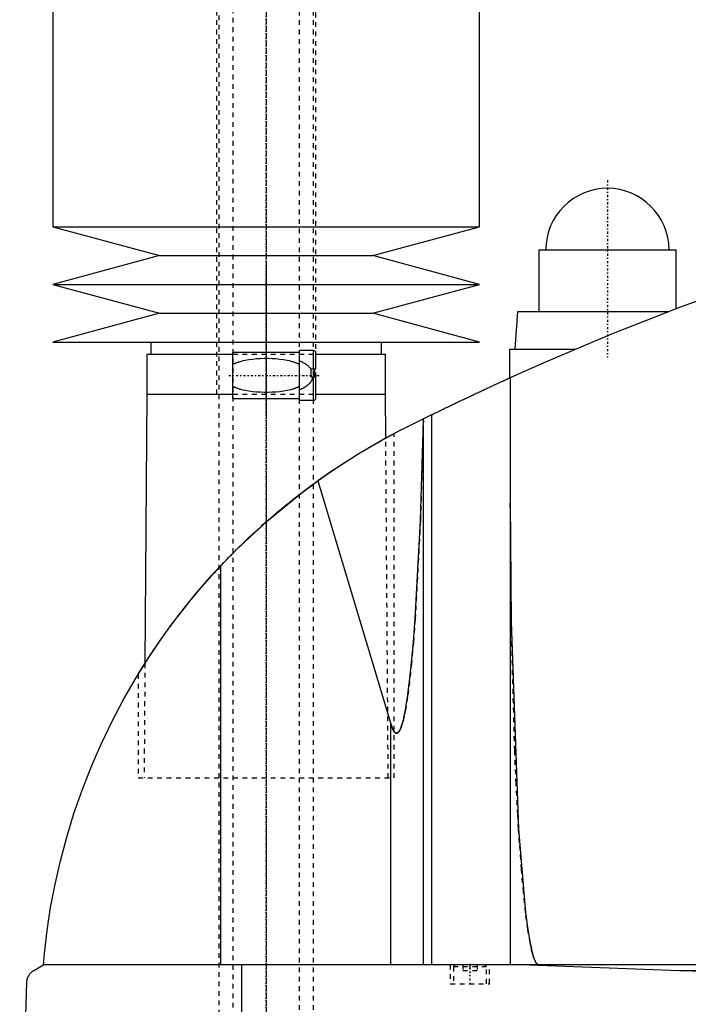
# Model space of a CAD drawing. Extents: x -702 to 139, y -139 to 487.
# Tile 2 of 7: x -702 to -561, y 69 to 277. Entities that reach past the tile are written whole.
import ezdxf

# ---------------------------------------------------------------- set-up
doc = ezdxf.new("R2010")
doc.units = 0
doc.linetypes.add('CENTER', pattern=[1.5, 0.45, -0.5, 0.05, -0.5])
doc.linetypes.add('DASHED', pattern=[2, 1, -1])
for name, color, linetype in [('AM_0', 7, 'CONTINUOUS'), ('AM_3', 7, 'DASHED'), ('AM_7', 7, 'CENTER')]:
    doc.layers.add(name, color=color, linetype=linetype)

msp = doc.modelspace()

# ---------------------------------------------------------------- linework, layer by layer
at = {"layer": 'AM_0', "color": 7, "linetype": 'CONTINUOUS'}
for p, q in [((-695, 300.5), (-695, 232.9)), ((-605, 232.9), (-605, 300.5)), ((-695, 232.9), (-672.5, 226.8)), ((-695, 232.9), (-605, 232.9)), ((-627.5, 226.8), (-605, 232.9)), ((-672.5, 226.8), (-695, 220.7)), ((-672.5, 226.8), (-627.5, 226.8)), ((-605, 220.7), (-627.5, 226.8)), ((-592.5, 228), (-592.5, 215)), ((-592.5, 228), (-563.5, 228)), ((-563.5, 215.54), (-563.5, 228)), ((-695, 220.7), (-672.5, 214.6)), ((-695, 220.7), (-605, 220.7)), ((-627.5, 214.6), (-605, 220.7)), ((-672.5, 214.6), (-695, 208.5)), ((-672.5, 214.6), (-627.5, 214.6)), ((-605, 208.5), (-627.5, 214.6)), ((-597, 215), (-597.5, 207)), ((-597, 215), (-564.91, 215)), ((-695, 208.5), (-605, 208.5)), ((-674.35, 208.5), (-674.35, 206)), ((-625.65, 206), (-625.65, 208.5)), ((-675.15, 206), (-675.15, 197.5)), ((-675.15, 206), (-657, 206)), ((-643, 206.35), (-657, 206.35)), ((-657, 196.65), (-657, 206.35)), ((-640, 206.75), (-643, 206.75)), ((-643, 196.25), (-643, 206.75)), ((-640, 202.9), (-640, 206.75)), ((-639.5, 202.9), (-639.5, 206.25)), ((-639.5, 206), (-624.85, 206)), ((-624.85, 197.5), (-624.85, 206)), ((-598.65, 207), (-598.65, 200.94)), ((-598.65, 207), (-584.81, 207)), ((-640.5, 201.1), (-640.5, 202.9)), ((-640.5, 202.9), (-639.5, 202.9)), ((-639.83, 202.9), (-639.83, 201.1)), ((-639.5, 201.1), (-640.5, 201.1)), ((-640, 196.25), (-640, 201.1)), ((-639.5, 196.75), (-639.5, 201.1)), ((-598.5, 201.01), (-598.5, 77.05)), ((-675.17, 197.5), (-675.58, 140.68)), ((-675.17, 197.5), (-657, 197.5)), ((-657, 196.65), (-643, 196.65)), ((-643, 196.25), (-640, 196.25)), ((-639.5, 197.5), (-624.83, 197.5)), ((-624.76, 188.27), (-624.83, 197.5)), ((-621.5, 190), (-615.04, 193.21)), ((-616.82, 192), (-616.82, 192.34)), ((-616.82, 77.05), (-616.82, 192)), ((-615.04, 77.05), (-615.04, 193.21)), ((-624.76, 188.27), (-623, 189.22)), ((-639.07, 179.26), (-623.7, 127.93)), ((-659.54, 77.05), (-659.54, 161.33)), ((-677, 138.4), (-675.58, 140.68)), ((-623.7, 77.05), (-623.7, 127.93)), ((-699, 75.85), (-697, 77.05)), ((-305.5, 77.05), (-697, 77.05)), ((-655.15, 16.5), (-655.15, 77.05)), ((-594.4, 77.05), (-562.76, 75.85)), ((-562.76, 75.85), (-352.3, 75.85)), ((-702, 16.5), (-700.5, 73.35))]:
    msp.add_line(p, q, dxfattribs=at)
for points in [[(-555.5, 218.5, 0), (-562.76, 215.82, 0), (-577.17, 210.17, 0), (-591.43, 204.15, 0), (-598.5, 201.01, 0)], [(-615.04, 193.21, 0), (-615, 193.23, 0), (-614.92, 193.27, 0), (-614.83, 193.31, 0), (-614.79, 193.34, 0), (-614.74, 193.36, 0), (-614.64, 193.41, 0), (-614.54, 193.46, 0), (-614.43, 193.51, 0), (-614.31, 193.57, 0), (-614.19, 193.63, 0), (-614.13, 193.66, 0), (-614.07, 193.69, 0), (-613.94, 193.75, 0), (-613.81, 193.82, 0), (-613.67, 193.88, 0), (-613.53, 193.95, 0), (-613.39, 194.02, 0), (-613.32, 194.05, 0), (-613.24, 194.09, 0), (-613.09, 194.16, 0), (-612.94, 194.23, 0), (-612.87, 194.27, 0), (-612.79, 194.31, 0), (-612.63, 194.39, 0), (-612.47, 194.47, 0), (-612.38, 194.51, 0), (-612.3, 194.55, 0), (-612.13, 194.63, 0), (-611.95, 194.71, 0), (-611.77, 194.8, 0), (-611.59, 194.89, 0), (-611.4, 194.98, 0), (-611.31, 195.02, 0), (-611.22, 195.07, 0), (-611.02, 195.16, 0), (-610.83, 195.26, 0), (-610.63, 195.35, 0), (-610.43, 195.45, 0), (-610.23, 195.54, 0), (-610.13, 195.59, 0), (-610.03, 195.64, 0), (-609.82, 195.74, 0), (-609.61, 195.84, 0), (-609.41, 195.94, 0), (-609.2, 196.04, 0), (-608.99, 196.14, 0), (-608.88, 196.19, 0), (-608.78, 196.24, 0), (-608.57, 196.34, 0), (-608.36, 196.44, 0), (-608.15, 196.54, 0), (-607.94, 196.64, 0), (-607.73, 196.73, 0), (-607.62, 196.78, 0), (-607.52, 196.83, 0), (-607.31, 196.93, 0), (-607.11, 197.03, 0), (-606.9, 197.12, 0), (-606.7, 197.22, 0), (-606.49, 197.32, 0), (-606.39, 197.37, 0), (-606.29, 197.41, 0), (-606.08, 197.51, 0), (-605.87, 197.61, 0), (-605.76, 197.66, 0), (-605.66, 197.71, 0), (-605.44, 197.81, 0), (-605.23, 197.91, 0), (-605.13, 197.96, 0), (-605.02, 198.01, 0), (-604.81, 198.1, 0), (-604.6, 198.2, 0), (-604.39, 198.3, 0), (-604.19, 198.4, 0), (-603.98, 198.49, 0), (-603.88, 198.54, 0), (-603.78, 198.59, 0), (-603.57, 198.68, 0), (-603.37, 198.77, 0), (-603.17, 198.87, 0), (-602.98, 198.96, 0), (-602.78, 199.05, 0), (-602.69, 199.09, 0), (-602.59, 199.13, 0), (-602.41, 199.22, 0), (-602.22, 199.31, 0), (-602.04, 199.39, 0), (-601.87, 199.47, 0), (-601.7, 199.55, 0), (-601.61, 199.59, 0), (-601.53, 199.63, 0), (-601.36, 199.7, 0), (-601.2, 199.77, 0), (-601.05, 199.85, 0), (-600.9, 199.92, 0), (-600.75, 199.98, 0), (-600.67, 200.02, 0), (-600.6, 200.05, 0), (-600.46, 200.12, 0), (-600.32, 200.18, 0), (-600.18, 200.24, 0), (-600.05, 200.3, 0), (-599.92, 200.36, 0), (-599.86, 200.39, 0), (-599.8, 200.42, 0), (-599.68, 200.47, 0), (-599.56, 200.52, 0), (-599.51, 200.55, 0), (-599.45, 200.57, 0), (-599.35, 200.62, 0), (-599.25, 200.67, 0), (-599.2, 200.69, 0), (-599.16, 200.71, 0), (-599.07, 200.75, 0), (-598.99, 200.78, 0), (-598.91, 200.82, 0), (-598.84, 200.85, 0), (-598.78, 200.88, 0), (-598.75, 200.89, 0), (-598.72, 200.9, 0), (-598.67, 200.93, 0), (-598.63, 200.95, 0), (-598.59, 200.96, 0), (-598.56, 200.98, 0), (-598.54, 200.99, 0), (-598.53, 200.99, 0), (-598.52, 201, 0), (-598.51, 201, 0), (-598.5, 201.01, 0), (-598.5, 201.01, 0)], [(-623.7, 127.93, 0), (-623.67, 127.8, 0), (-623.59, 127.55, 0), (-623.51, 127.32, 0), (-623.47, 127.22, 0), (-623.43, 127.11, 0), (-623.35, 126.92, 0), (-623.27, 126.74, 0), (-623.19, 126.58, 0), (-623.11, 126.44, 0), (-623.03, 126.32, 0), (-622.99, 126.26, 0), (-622.98, 126.25, 0), (-622.97, 126.24, 0), (-622.96, 126.22, 0), (-622.95, 126.21, 0), (-622.94, 126.2, 0), (-622.93, 126.19, 0), (-622.92, 126.17, 0), (-622.9, 126.16, 0), (-622.89, 126.14, 0), (-622.88, 126.13, 0), (-622.87, 126.12, 0), (-622.86, 126.12, 0), (-622.85, 126.1, 0), (-622.84, 126.09, 0), (-622.82, 126.08, 0), (-622.81, 126.07, 0), (-622.8, 126.06, 0), (-622.79, 126.05, 0), (-622.78, 126.05, 0), (-622.77, 126.03, 0), (-622.76, 126.03, 0), (-622.74, 126.02, 0), (-622.73, 126.01, 0), (-622.72, 126, 0), (-622.71, 126, 0), (-622.7, 125.99, 0), (-622.69, 125.98, 0), (-622.68, 125.98, 0), (-622.66, 125.97, 0), (-622.65, 125.97, 0), (-622.64, 125.96, 0), (-622.63, 125.96, 0), (-622.62, 125.96, 0), (-622.61, 125.95, 0), (-622.6, 125.95, 0), (-622.58, 125.94, 0), (-622.57, 125.94, 0), (-622.56, 125.94, 0), (-622.55, 125.94, 0), (-622.54, 125.94, 0), (-622.53, 125.94, 0), (-622.52, 125.94, 0), (-622.51, 125.94, 0), (-622.5, 125.94, 0), (-622.49, 125.94, 0), (-622.48, 125.94, 0), (-622.47, 125.94, 0), (-622.46, 125.94, 0), (-622.45, 125.94, 0), (-622.44, 125.94, 0), (-622.42, 125.94, 0), (-622.41, 125.95, 0), (-622.4, 125.95, 0), (-622.39, 125.95, 0), (-622.38, 125.95, 0), (-622.37, 125.96, 0), (-622.36, 125.96, 0), (-622.34, 125.97, 0), (-622.33, 125.97, 0), (-622.32, 125.98, 0), (-622.31, 125.98, 0), (-622.3, 125.99, 0), (-622.29, 125.99, 0), (-622.28, 126, 0), (-622.27, 126.01, 0), (-622.26, 126.01, 0), (-622.25, 126.02, 0), (-622.24, 126.03, 0), (-622.23, 126.03, 0), (-622.22, 126.04, 0), (-622.21, 126.05, 0), (-622.2, 126.06, 0), (-622.18, 126.07, 0), (-622.17, 126.08, 0), (-622.16, 126.09, 0), (-622.15, 126.1, 0), (-622.14, 126.11, 0), (-622.13, 126.12, 0), (-622.12, 126.13, 0), (-622.1, 126.15, 0), (-622.09, 126.16, 0), (-622.08, 126.18, 0), (-622.07, 126.19, 0), (-622.06, 126.19, 0), (-622.05, 126.21, 0), (-622.04, 126.23, 0), (-622.03, 126.23, 0), (-622.02, 126.24, 0), (-622.01, 126.26, 0), (-622, 126.28, 0), (-621.99, 126.29, 0), (-621.98, 126.3, 0), (-621.97, 126.32, 0), (-621.96, 126.34, 0), (-621.91, 126.41, 0), (-621.83, 126.54, 0), (-621.75, 126.7, 0), (-621.67, 126.87, 0), (-621.59, 127.06, 0), (-621.55, 127.16, 0), (-621.51, 127.27, 0), (-621.43, 127.49, 0), (-621.36, 127.73, 0), (-621.28, 127.99, 0), (-621.2, 128.26, 0), (-621.12, 128.55, 0), (-621.08, 128.71, 0), (-621.04, 128.86, 0), (-620.97, 129.19, 0), (-620.89, 129.53, 0), (-620.62, 130.86, 0), (-620.17, 133.61, 0), (-619.73, 136.94, 0), (-619.52, 138.82, 0), (-619.32, 140.83, 0), (-618.92, 145.25, 0), (-618.55, 150.17, 0), (-617.45, 170.88, 0), (-616.82, 192, 0)], [(-621.5, 190, 0), (-624.54, 188.39, 0), (-630.48, 184.95, 0), (-636.26, 181.23, 0), (-639.07, 179.26, 0)], [(-659.54, 161.33, 0), (-656.38, 164.59, 0), (-649.74, 170.79, 0), (-642.72, 176.55, 0), (-639.07, 179.26, 0)], [(-598.5, 174.82, 0), (-598.3, 149.52, 0), (-596.74, 105.69, 0), (-595.27, 88.1, 0), (-594.8, 84.49, 0), (-594.3, 81.58, 0), (-594.05, 80.38, 0), (-594.01, 80.2, 0), (-593.93, 79.85, 0), (-593.84, 79.52, 0), (-593.8, 79.37, 0), (-593.76, 79.22, 0), (-593.67, 78.93, 0), (-593.58, 78.66, 0), (-593.5, 78.41, 0), (-593.41, 78.19, 0), (-593.33, 77.98, 0), (-593.28, 77.89, 0), (-593.24, 77.8, 0), (-593.15, 77.63, 0), (-593.07, 77.49, 0), (-593.02, 77.41, 0), (-593, 77.39, 0), (-592.99, 77.37, 0), (-592.98, 77.36, 0), (-592.97, 77.35, 0), (-592.96, 77.33, 0), (-592.94, 77.32, 0), (-592.93, 77.3, 0), (-592.91, 77.28, 0), (-592.9, 77.27, 0), (-592.89, 77.26, 0), (-592.89, 77.25, 0), (-592.87, 77.24, 0), (-592.86, 77.22, 0), (-592.84, 77.21, 0), (-592.83, 77.2, 0), (-592.81, 77.18, 0), (-592.81, 77.18, 0), (-592.8, 77.17, 0), (-592.78, 77.16, 0), (-592.77, 77.15, 0), (-592.76, 77.14, 0), (-592.75, 77.14, 0), (-592.74, 77.13, 0), (-592.73, 77.12, 0), (-592.72, 77.11, 0), (-592.71, 77.11, 0), (-592.7, 77.1, 0), (-592.68, 77.09, 0), (-592.67, 77.09, 0), (-592.65, 77.08, 0), (-592.64, 77.08, 0), (-592.63, 77.07, 0), (-592.62, 77.07, 0), (-592.61, 77.07, 0), (-592.59, 77.06, 0), (-592.58, 77.06, 0), (-592.57, 77.06, 0), (-592.55, 77.05, 0), (-592.54, 77.05, 0), (-592.54, 77.05, 0), (-592.52, 77.05, 0), (-592.51, 77.05, 0), (-592.5, 77.05, 0)], [(-697, 77.05, 0), (-696.78, 79.43, 0), (-696.22, 84.25, 0), (-695.47, 89.13, 0), (-695.02, 91.59, 0), (-694.53, 94.06, 0), (-693.41, 99.01, 0), (-692.08, 103.98, 0), (-690.56, 108.95, 0), (-688.85, 113.89, 0), (-686.93, 118.8, 0), (-685.9, 121.24, 0), (-684.82, 123.66, 0), (-682.52, 128.45, 0), (-680.04, 133.17, 0), (-677.37, 137.79, 0), (-674.52, 142.31, 0), (-671.52, 146.7, 0), (-669.96, 148.86, 0), (-668.36, 150.97, 0), (-665.02, 155.13, 0), (-661.43, 159.28, 0), (-659.54, 161.33, 0)], [(-700.5, 73.35, 0), (-700.5, 73.35, 0), (-700.5, 73.36, 0), (-700.5, 73.37, 0), (-700.5, 73.38, 0), (-700.5, 73.38, 0), (-700.5, 73.39, 0), (-700.5, 73.4, 0), (-700.5, 73.43, 0), (-700.49, 73.48, 0), (-700.49, 73.51, 0), (-700.49, 73.53, 0), (-700.48, 73.58, 0), (-700.48, 73.63, 0), (-700.47, 73.68, 0), (-700.46, 73.73, 0), (-700.46, 73.78, 0), (-700.45, 73.8, 0), (-700.45, 73.82, 0), (-700.44, 73.86, 0), (-700.43, 73.9, 0), (-700.42, 73.94, 0), (-700.41, 73.98, 0), (-700.4, 74.02, 0), (-700.4, 74.04, 0), (-700.39, 74.05, 0), (-700.38, 74.09, 0), (-700.37, 74.12, 0), (-700.37, 74.14, 0), (-700.36, 74.16, 0), (-700.35, 74.19, 0), (-700.34, 74.22, 0), (-700.33, 74.24, 0), (-700.33, 74.26, 0), (-700.32, 74.29, 0), (-700.3, 74.32, 0), (-700.26, 74.43, 0), (-700.18, 74.59, 0), (-700.1, 74.75, 0), (-700.02, 74.88, 0), (-699.94, 75, 0), (-699.9, 75.06, 0), (-699.86, 75.11, 0), (-699.77, 75.22, 0), (-699.67, 75.32, 0), (-699.58, 75.41, 0), (-699.48, 75.51, 0), (-699.38, 75.59, 0), (-699.33, 75.63, 0), (-699.27, 75.67, 0), (-699.17, 75.75, 0), (-699.06, 75.82, 0), (-699, 75.85, 0)], [(-562.76, 75.85, 0), (-557.28, 75.66, 0)]]:
    msp.add_polyline3d(points, dxfattribs=at)
for centre, radius, start, end in [((-578, 228), 13, 0, 180), ((-640, 206.25), 0.5, 0, 90), ((-640, 196.75), 0.5, 270, 0)]:
    msp.add_arc(centre, radius, start, end, dxfattribs=at)
at = {"layer": 'AM_3', "color": 6, "linetype": 'DASHED'}
for p, q in [((-657, 419), (-657, -110.5)), ((-643, -110.5), (-643, 419)), ((-660, 403.5), (-660, -80.5)), ((-640, -70.5), (-640, 399.9)), ((-660.5, 300.5), (-660.5, 197.5)), ((-639.5, 201.1), (-639.5, 300.5)), ((-657, 206), (-639.5, 206)), ((-640.5, 202.69), (-640.5, 202.9)), ((-639.83, 201.1), (-640, 201.1)), ((-657, 197.5), (-639.5, 197.5)), ((-623, 116.5), (-623, 189.22)), ((-624.25, 116.5), (-624.76, 188.27)), ((-675.58, 140.68), (-675.75, 116.5)), ((-677, 138.4), (-677, 116.5)), ((-677, 116.5), (-623, 116.5)), ((-611.15, 77.05), (-611.15, 73.05)), ((-610.1, 77.05), (-610.5, 76.65)), ((-608.5, 77.05), (-608.5, 75.8)), ((-607, 77.05), (-607, 75.8)), ((-605.5, 77.05), (-605.5, 75.8)), ((-603.5, 76.65), (-603.9, 77.05)), ((-602.85, 73.05), (-602.85, 77.05)), ((-610.5, 76.65), (-610.5, 73.05)), ((-610.5, 76.65), (-603.5, 76.65)), ((-608.5, 75.8), (-605.5, 75.8)), ((-603.5, 73.05), (-603.5, 76.65)), ((-611.15, 73.05), (-602.85, 73.05))]:
    msp.add_line(p, q, dxfattribs=at)
for points in [[(-657, 203.85, 0), (-656.94, 203.88, 0), (-656.83, 203.93, 0), (-656.72, 203.99, 0), (-656.66, 204.01, 0), (-656.61, 204.04, 0), (-656.49, 204.09, 0), (-656.37, 204.14, 0), (-656.26, 204.18, 0), (-656.14, 204.23, 0), (-656.02, 204.27, 0), (-655.95, 204.29, 0), (-655.89, 204.31, 0), (-655.77, 204.35, 0), (-655.65, 204.39, 0), (-655.21, 204.52, 0), (-654.82, 204.62, 0), (-654.43, 204.7, 0), (-653.64, 204.84, 0), (-652.82, 204.95, 0), (-652.01, 205.03, 0), (-651.19, 205.07, 0), (-650.39, 205.1, 0), (-650, 205.1, 0), (-649.61, 205.1, 0), (-648.81, 205.07, 0), (-647.99, 205.03, 0), (-647.18, 204.95, 0), (-646.36, 204.84, 0), (-645.57, 204.7, 0), (-645.18, 204.62, 0), (-644.79, 204.52, 0), (-644.35, 204.39, 0), (-644.23, 204.35, 0), (-644.11, 204.31, 0), (-644.05, 204.29, 0), (-643.98, 204.27, 0), (-643.86, 204.23, 0), (-643.74, 204.18, 0), (-643.63, 204.14, 0), (-643.51, 204.09, 0), (-643.39, 204.04, 0), (-643.34, 204.01, 0), (-643.28, 203.99, 0), (-643.17, 203.93, 0), (-643.06, 203.88, 0), (-643, 203.85, 0)], [(-643, 204.59, 0), (-642.92, 204.56, 0), (-642.75, 204.49, 0), (-642.58, 204.41, 0), (-642.5, 204.37, 0), (-642.42, 204.33, 0), (-642.26, 204.25, 0), (-642.1, 204.16, 0), (-641.94, 204.07, 0), (-641.79, 203.98, 0), (-641.64, 203.88, 0), (-641.57, 203.83, 0), (-641.5, 203.78, 0), (-641.36, 203.67, 0), (-641.22, 203.56, 0), (-641.1, 203.44, 0), (-640.97, 203.32, 0), (-640.86, 203.19, 0), (-640.8, 203.13, 0), (-640.75, 203.06, 0), (-640.64, 202.92, 0), (-640.55, 202.77, 0), (-640.5, 202.69, 0)], [(-640.21, 201.1, 0), (-640.21, 201.08, 0), (-640.22, 201.04, 0), (-640.23, 201.01, 0), (-640.23, 200.99, 0), (-640.24, 200.97, 0), (-640.24, 200.93, 0), (-640.25, 200.89, 0), (-640.27, 200.86, 0), (-640.28, 200.82, 0), (-640.29, 200.78, 0), (-640.29, 200.76, 0), (-640.3, 200.75, 0), (-640.31, 200.71, 0), (-640.33, 200.67, 0), (-640.34, 200.64, 0), (-640.36, 200.6, 0), (-640.37, 200.57, 0), (-640.38, 200.55, 0), (-640.39, 200.53, 0), (-640.4, 200.49, 0), (-640.42, 200.46, 0), (-640.43, 200.44, 0), (-640.44, 200.43, 0), (-640.46, 200.39, 0), (-640.47, 200.36, 0), (-640.48, 200.34, 0), (-640.49, 200.32, 0), (-640.51, 200.29, 0), (-640.53, 200.26, 0), (-640.55, 200.23, 0), (-640.57, 200.19, 0), (-640.59, 200.16, 0), (-640.6, 200.15, 0), (-640.61, 200.13, 0), (-640.63, 200.1, 0), (-640.65, 200.07, 0), (-640.73, 199.97, 0), (-640.87, 199.8, 0), (-641.01, 199.64, 0), (-641.17, 199.49, 0), (-641.25, 199.42, 0), (-641.34, 199.35, 0), (-641.51, 199.21, 0), (-641.69, 199.09, 0), (-641.88, 198.96, 0), (-642.07, 198.85, 0), (-642.27, 198.74, 0), (-642.38, 198.69, 0), (-642.48, 198.64, 0), (-642.69, 198.54, 0), (-642.89, 198.45, 0), (-643, 198.41, 0)], [(-643, 199.15, 0), (-643.06, 199.12, 0), (-643.17, 199.07, 0), (-643.28, 199.01, 0), (-643.34, 198.99, 0), (-643.39, 198.96, 0), (-643.51, 198.91, 0), (-643.63, 198.86, 0), (-643.74, 198.82, 0), (-643.86, 198.77, 0), (-643.98, 198.73, 0), (-644.05, 198.71, 0), (-644.11, 198.69, 0), (-644.23, 198.65, 0), (-644.35, 198.61, 0), (-644.79, 198.48, 0), (-645.18, 198.38, 0), (-645.57, 198.3, 0), (-646.36, 198.16, 0), (-647.18, 198.05, 0), (-647.99, 197.97, 0), (-648.81, 197.93, 0), (-649.61, 197.9, 0), (-650, 197.9, 0), (-650.39, 197.9, 0), (-651.19, 197.93, 0), (-652.01, 197.97, 0), (-652.82, 198.05, 0), (-653.64, 198.16, 0), (-654.43, 198.3, 0), (-654.82, 198.38, 0), (-655.21, 198.48, 0), (-655.65, 198.61, 0), (-655.77, 198.65, 0), (-655.89, 198.69, 0), (-655.95, 198.71, 0), (-656.02, 198.73, 0), (-656.14, 198.77, 0), (-656.26, 198.82, 0), (-656.37, 198.86, 0), (-656.49, 198.91, 0), (-656.61, 198.96, 0), (-656.66, 198.99, 0), (-656.72, 199.01, 0), (-656.83, 199.07, 0), (-656.94, 199.12, 0), (-657, 199.15, 0)], [(-616.82, 192, 0), (-617.45, 170.88, 0), (-618.55, 150.17, 0), (-618.92, 145.25, 0), (-619.32, 140.83, 0), (-619.52, 138.82, 0), (-619.73, 136.94, 0), (-620.17, 133.61, 0), (-620.62, 130.86, 0), (-620.89, 129.53, 0), (-620.97, 129.19, 0), (-621.04, 128.86, 0), (-621.08, 128.71, 0), (-621.12, 128.55, 0), (-621.2, 128.26, 0), (-621.28, 127.99, 0), (-621.36, 127.73, 0), (-621.43, 127.49, 0), (-621.51, 127.27, 0), (-621.55, 127.16, 0), (-621.59, 127.06, 0), (-621.67, 126.87, 0), (-621.75, 126.7, 0), (-621.83, 126.54, 0), (-621.91, 126.41, 0), (-621.96, 126.34, 0), (-621.97, 126.32, 0), (-621.98, 126.3, 0), (-621.99, 126.29, 0), (-622, 126.28, 0), (-622.01, 126.26, 0), (-622.02, 126.24, 0), (-622.03, 126.23, 0), (-622.04, 126.23, 0), (-622.05, 126.21, 0), (-622.06, 126.19, 0), (-622.07, 126.19, 0), (-622.08, 126.18, 0), (-622.09, 126.16, 0), (-622.1, 126.15, 0), (-622.12, 126.13, 0), (-622.13, 126.12, 0), (-622.14, 126.11, 0), (-622.15, 126.1, 0), (-622.16, 126.09, 0), (-622.17, 126.08, 0), (-622.18, 126.07, 0), (-622.2, 126.06, 0), (-622.21, 126.05, 0), (-622.22, 126.04, 0), (-622.23, 126.03, 0), (-622.24, 126.03, 0), (-622.25, 126.02, 0), (-622.26, 126.01, 0), (-622.27, 126.01, 0), (-622.28, 126, 0), (-622.29, 125.99, 0), (-622.3, 125.99, 0), (-622.31, 125.98, 0), (-622.32, 125.98, 0), (-622.33, 125.97, 0), (-622.34, 125.97, 0), (-622.36, 125.96, 0), (-622.37, 125.96, 0), (-622.38, 125.95, 0), (-622.39, 125.95, 0), (-622.4, 125.95, 0), (-622.41, 125.95, 0), (-622.42, 125.94, 0), (-622.44, 125.94, 0), (-622.45, 125.94, 0), (-622.46, 125.94, 0), (-622.47, 125.94, 0), (-622.48, 125.94, 0), (-622.49, 125.94, 0), (-622.5, 125.94, 0), (-622.51, 125.94, 0), (-622.52, 125.94, 0), (-622.53, 125.94, 0), (-622.54, 125.94, 0), (-622.55, 125.94, 0), (-622.56, 125.94, 0), (-622.57, 125.94, 0), (-622.58, 125.94, 0), (-622.6, 125.95, 0), (-622.61, 125.95, 0), (-622.62, 125.96, 0), (-622.63, 125.96, 0), (-622.64, 125.96, 0), (-622.65, 125.97, 0), (-622.66, 125.97, 0), (-622.68, 125.98, 0), (-622.69, 125.98, 0), (-622.7, 125.99, 0), (-622.71, 126, 0), (-622.72, 126, 0), (-622.73, 126.01, 0), (-622.74, 126.02, 0), (-622.76, 126.03, 0), (-622.77, 126.03, 0), (-622.78, 126.05, 0), (-622.79, 126.05, 0), (-622.8, 126.06, 0), (-622.81, 126.07, 0), (-622.82, 126.08, 0), (-622.84, 126.09, 0), (-622.85, 126.1, 0), (-622.86, 126.12, 0), (-622.87, 126.12, 0), (-622.88, 126.13, 0), (-622.89, 126.14, 0), (-622.9, 126.16, 0), (-622.92, 126.17, 0), (-622.93, 126.19, 0), (-622.94, 126.2, 0), (-622.95, 126.21, 0), (-622.96, 126.22, 0), (-622.97, 126.24, 0), (-622.98, 126.25, 0), (-622.99, 126.26, 0), (-623, 126.27, 0), (-623.01, 126.29, 0), (-623.02, 126.31, 0), (-623.03, 126.32, 0), (-623.04, 126.33, 0), (-623.05, 126.35, 0), (-623.06, 126.37, 0), (-623.11, 126.44, 0), (-623.19, 126.58, 0), (-623.27, 126.74, 0), (-623.35, 126.92, 0), (-623.43, 127.11, 0), (-623.47, 127.22, 0), (-623.51, 127.32, 0), (-623.59, 127.55, 0), (-623.67, 127.8, 0), (-623.7, 127.93, 0)], [(-675.58, 140.68, 0), (-675.47, 140.85, 0), (-675.24, 141.21, 0), (-675, 141.58, 0), (-674.87, 141.77, 0), (-674.75, 141.97, 0), (-674.48, 142.38, 0), (-674.2, 142.8, 0), (-673.91, 143.23, 0), (-673.62, 143.67, 0), (-673.31, 144.13, 0), (-673.15, 144.36, 0), (-672.99, 144.59, 0), (-672.67, 145.06, 0), (-672.34, 145.54, 0), (-672, 146.02, 0), (-671.66, 146.51, 0), (-671.31, 146.99, 0), (-671.14, 147.24, 0), (-670.96, 147.48, 0), (-670.61, 147.97, 0), (-670.25, 148.46, 0), (-670.07, 148.7, 0), (-669.88, 148.95, 0), (-669.51, 149.46, 0), (-669.12, 149.97, 0), (-668.93, 150.22, 0), (-668.73, 150.48, 0), (-668.33, 151, 0), (-667.93, 151.53, 0), (-667.51, 152.06, 0), (-667.09, 152.59, 0), (-666.66, 153.13, 0), (-666.44, 153.4, 0), (-666.22, 153.67, 0), (-665.77, 154.22, 0), (-665.32, 154.77, 0), (-664.87, 155.32, 0), (-664.4, 155.87, 0), (-663.93, 156.43, 0), (-663.69, 156.7, 0), (-663.45, 156.98, 0), (-662.97, 157.54, 0), (-662.48, 158.1, 0), (-661.98, 158.65, 0), (-661.48, 159.21, 0), (-660.98, 159.77, 0), (-660.72, 160.05, 0), (-660.47, 160.33, 0), (-659.95, 160.88, 0), (-659.43, 161.44, 0), (-658.91, 161.99, 0), (-658.38, 162.54, 0), (-657.85, 163.09, 0), (-657.58, 163.37, 0), (-657.32, 163.64, 0), (-656.78, 164.18, 0), (-656.24, 164.73, 0), (-655.69, 165.26, 0), (-655.15, 165.8, 0), (-654.6, 166.33, 0), (-654.33, 166.59, 0), (-654.05, 166.85, 0), (-653.5, 167.38, 0), (-652.95, 167.89, 0), (-652.67, 168.15, 0), (-652.4, 168.4, 0), (-651.85, 168.91, 0), (-651.29, 169.41, 0), (-651.02, 169.66, 0), (-650.74, 169.91, 0), (-650.19, 170.4, 0), (-649.64, 170.88, 0), (-649.08, 171.37, 0), (-648.51, 171.86, 0), (-647.94, 172.34, 0), (-647.65, 172.59, 0), (-647.37, 172.83, 0), (-646.78, 173.31, 0), (-646.19, 173.8, 0), (-645.6, 174.28, 0), (-645.01, 174.76, 0), (-644.41, 175.24, 0), (-644.11, 175.47, 0), (-643.81, 175.71, 0), (-643.21, 176.18, 0), (-642.6, 176.64, 0), (-642, 177.1, 0), (-641.4, 177.56, 0), (-640.79, 178.01, 0), (-640.49, 178.23, 0), (-640.19, 178.45, 0), (-639.59, 178.88, 0), (-639, 179.31, 0), (-638.4, 179.74, 0), (-637.82, 180.15, 0), (-637.23, 180.56, 0), (-636.94, 180.76, 0), (-636.65, 180.96, 0), (-636.08, 181.35, 0), (-635.51, 181.73, 0), (-634.95, 182.11, 0), (-634.4, 182.47, 0), (-633.85, 182.83, 0), (-633.59, 183, 0), (-633.32, 183.17, 0), (-632.79, 183.51, 0), (-632.28, 183.84, 0), (-632.02, 184, 0), (-631.77, 184.16, 0), (-631.28, 184.46, 0), (-630.8, 184.76, 0), (-630.56, 184.91, 0), (-630.33, 185.05, 0), (-629.87, 185.33, 0), (-629.41, 185.6, 0), (-628.97, 185.87, 0), (-628.53, 186.13, 0), (-628.1, 186.38, 0), (-627.9, 186.5, 0), (-627.69, 186.62, 0), (-627.29, 186.85, 0), (-626.9, 187.07, 0), (-626.52, 187.29, 0), (-626.16, 187.49, 0), (-625.82, 187.68, 0), (-625.65, 187.77, 0), (-625.49, 187.86, 0), (-625.19, 188.03, 0), (-624.9, 188.19, 0), (-624.76, 188.27, 0)], [(-592.5, 77.05, 0), (-592.51, 77.05, 0), (-592.52, 77.05, 0), (-592.54, 77.05, 0), (-592.54, 77.05, 0), (-592.55, 77.05, 0), (-592.57, 77.06, 0), (-592.58, 77.06, 0), (-592.59, 77.06, 0), (-592.61, 77.07, 0), (-592.62, 77.07, 0), (-592.63, 77.07, 0), (-592.64, 77.08, 0), (-592.65, 77.08, 0), (-592.67, 77.09, 0), (-592.68, 77.09, 0), (-592.7, 77.1, 0), (-592.71, 77.11, 0), (-592.72, 77.11, 0), (-592.73, 77.12, 0), (-592.74, 77.13, 0), (-592.75, 77.14, 0), (-592.76, 77.14, 0), (-592.77, 77.15, 0), (-592.78, 77.16, 0), (-592.8, 77.17, 0), (-592.81, 77.18, 0), (-592.81, 77.18, 0), (-592.83, 77.2, 0), (-592.84, 77.21, 0), (-592.86, 77.22, 0), (-592.87, 77.24, 0), (-592.89, 77.25, 0), (-592.89, 77.26, 0), (-592.9, 77.27, 0), (-592.91, 77.28, 0), (-592.93, 77.3, 0), (-592.94, 77.32, 0), (-592.96, 77.33, 0), (-592.97, 77.35, 0), (-592.98, 77.36, 0), (-592.99, 77.37, 0), (-593, 77.39, 0), (-593.02, 77.41, 0), (-593.03, 77.43, 0), (-593.04, 77.45, 0), (-593.06, 77.48, 0), (-593.07, 77.49, 0), (-593.07, 77.5, 0), (-593.09, 77.52, 0), (-593.1, 77.54, 0), (-593.15, 77.63, 0), (-593.24, 77.8, 0), (-593.28, 77.89, 0), (-593.33, 77.98, 0), (-593.41, 78.19, 0), (-593.5, 78.41, 0), (-593.58, 78.66, 0), (-593.67, 78.93, 0), (-593.76, 79.22, 0), (-593.8, 79.37, 0), (-593.84, 79.52, 0), (-593.93, 79.85, 0), (-594.01, 80.2, 0), (-594.05, 80.38, 0), (-594.3, 81.58, 0), (-594.8, 84.49, 0), (-595.27, 88.1, 0), (-595.72, 92.36, 0), (-596.15, 97.25, 0), (-596.55, 102.74, 0), (-596.74, 105.69, 0), (-596.92, 108.77, 0), (-597.26, 115.3, 0), (-597.56, 122.29, 0), (-598.3, 149.52, 0), (-598.5, 174.82, 0)]]:
    msp.add_polyline3d(points, dxfattribs=at)
at = {"layer": 'AM_7', "color": 4, "linetype": 'CENTER'}
for p, q in [((-650, 487.48), (-650, -138.97)), ((-650, 305.65), (-650, 192.35)), ((-578, 242.7), (-578, 205.3)), ((-591.65, 228), (-564.35, 228)), ((-650, 224.39), (-650, -37.19)), ((-657.88, 201.5), (-638.62, 201.5)), ((-607, 77.25), (-607, 72.85))]:
    msp.add_line(p, q, dxfattribs=at)

doc.saveas('drawing.dxf')
